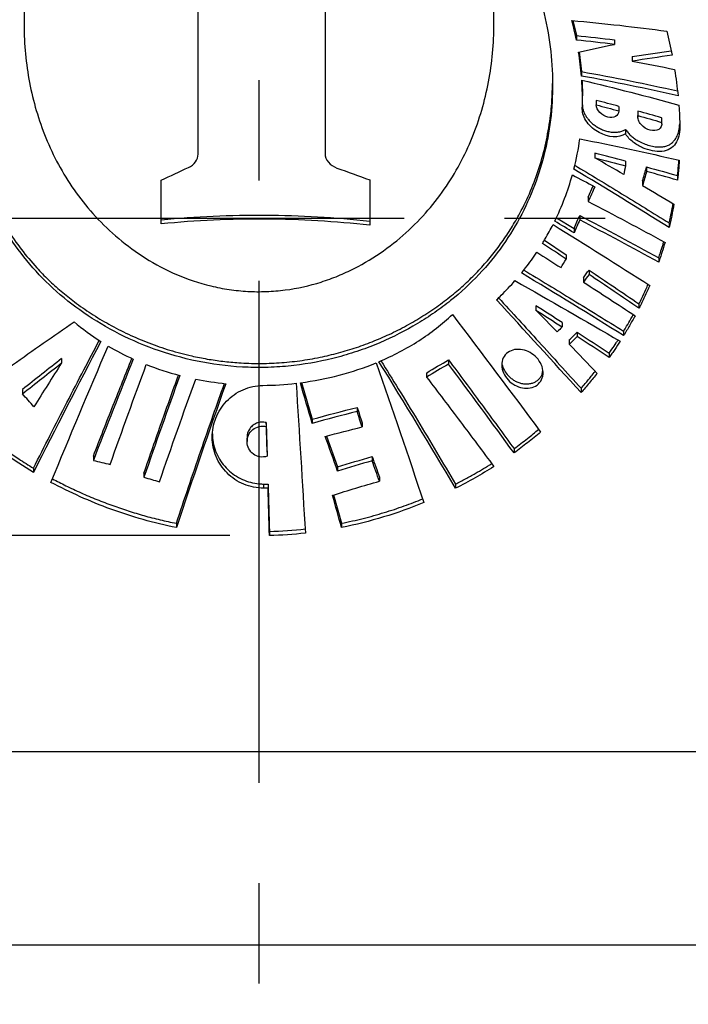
# Model space of a CAD drawing. Header units: millimetres. Extents: x 8 to 586, y 8 to 412.
# Tile 14 of 58: x 80 to 97, y 290 to 315. Entities that reach past the tile are written whole.
import ezdxf

# ---------------------------------------------------------------- set-up
doc = ezdxf.new("R2010")
doc.units = ezdxf.units.MM
doc.linetypes.add('CENTERX2', pattern=[20.32, 12.7, -2.54, 2.54, -2.54])
for name, color, linetype in [('CENTERLINE', 4, 'CENTERX2'), ('DETAIL', 3, 'Continuous'), ('DIMENSIONS', 2, 'Continuous')]:
    doc.layers.add(name, color=color, linetype=linetype)
doc.layers.add('OUTLINE', color=7, linetype='Continuous', lineweight=25)
doc.styles.add('SLDTEXTSTYLE0', font='TXT', dxfattribs={"width": 0.75})
doc.dimstyles.new('SLDDIMSTYLE6', dxfattribs={"dimtxt": 3.5, "dimasz": 2, "dimexe": 0, "dimexo": 0.0625, "dimgap": 0.875, "dimtad": 1, "dimrnd": 1e-09, "dimzin": 12, "dimdsep": 46, "dimtxsty": 'SLDTEXTSTYLE0', "dimsah": 1, "dimcen": 0.09, "dimadec": 0, "dimazin": 3, "dimtfac": 1, "dimtofl": 0, "dimtmove": 0, "dimatfit": 3, "dimfxl": 0, "dimfrac": 2, "dimtolj": 1, "dimtzin": 12, "dimarcsym": 0})

# ---------------------------------------------------------------- blocks, each defined once
blk = doc.blocks.new('_D_49')
at = {"layer": 'DIMENSIONS'}
for p, q in [((85.013, 302.252), (24.843, 302.252)), ((26.843, 302.252), (26.843, 163.572)), ((50.731, 163.572), (24.843, 163.572))]:
    blk.add_line(p, q, dxfattribs=at)
for points in [[(26.843, 302.252), (26.343, 300.252), (27.343, 300.252)], [(26.843, 163.572), (27.343, 165.572), (26.343, 165.572)]]:
    blk.add_solid(points, dxfattribs=at)
at = {"layer": 'DIMENSIONS', "insert": (22.331, 225.801), "char_height": 3.5, "attachment_point": 1, "rotation": 90, "style": 'SLDTEXTSTYLE0'}
blk.add_mtext('138,68', dxfattribs=at)

msp = doc.modelspace()

# ---------------------------------------------------------------- linework, layer by layer
at = {"layer": 'CENTERLINE'}
for p, q in [((85.74983, 389.97839), (85.74983, 154.93955)), ((36.0848, 310.28953), (136.15575, 310.28953))]:
    msp.add_line(p, q, dxfattribs=at)
at = {"layer": 'DETAIL'}
for p, q in [((85.86856, 303.55799), (85.86856, 303.45204)), ((121.42483, 291.88973), (50.07483, 291.88973))]:
    msp.add_line(p, q, dxfattribs=at)
msp.add_open_spline([(65.28749, 296.78953), (68.26274, 296.78953), (71.55815, 296.78953), (78.48615, 296.78953), (82.11773, 296.78953), (89.38193, 296.78953), (93.01351, 296.78953), (99.94151, 296.78953), (103.23693, 296.78953), (106.21217, 296.78953)], degree=3, knots=[0, 0, 0, 0, 0.25, 0.25, 0.5, 0.5, 0.75, 0.75, 1, 1, 1, 1], dxfattribs=at)
at = {"layer": 'OUTLINE'}
for p, q in [((79.80771, 315.31077), (79.80771, 315.19964)), ((91.69196, 315.19955), (91.69196, 315.31096)), ((93.69067, 315.28834), (93.77912, 314.90886)), ((93.77912, 314.90886), (93.77912, 314.79466)), ((94.74415, 314.80078), (94.74415, 314.68493)), ((95.1935, 314.37546), (96.17519, 314.52646)), ((93.84721, 314.49579), (93.90758, 313.99862)), ((95.1935, 314.37546), (95.1935, 314.25899)), ((93.90758, 313.99862), (93.90758, 313.8846)), ((93.93263, 313.27345), (93.93263, 313.38694)), ((94.2828, 313.26813), (94.2828, 313.15389)), ((94.85321, 313.11688), (94.85321, 313.00177)), ((95.33329, 312.95912), (95.33329, 312.84345)), ((95.3372, 312.99792), (95.33657, 312.95909)), ((95.3372, 312.99792), (95.3372, 312.88205)), ((95.93402, 312.82969), (95.93402, 312.71286)), ((95.93793, 312.67392), (95.93793, 312.79033)), ((95.02218, 312.53411), (95.02218, 312.41911)), ((94.24431, 311.92869), (94.24431, 311.81534)), ((95.02218, 311.72678), (95.02218, 311.61236)), ((95.55483, 311.58358), (95.55483, 311.46842)), ((96.33666, 311.36612), (96.33666, 311.24981)), ((94.08044, 310.82134), (94.20419, 311.10482)), ((95.45459, 311.22841), (95.45459, 311.1137)), ((94.08044, 310.82134), (94.08044, 310.70895)), ((93.27255, 310.29936), (93.71906, 310.02617)), ((93.86411, 310.35626), (93.86411, 310.24446)), ((93.71906, 310.02617), (93.71906, 309.91477)), ((96.1223, 310.16526), (96.1223, 310.05042)), ((92.96861, 309.72684), (93.52331, 309.35851)), ((93.52331, 309.35851), (93.52331, 309.24775)), ((95.86085, 309.28583), (95.86085, 309.17217)), ((93.96171, 308.77757), (93.96171, 308.66668)), ((94.09834, 308.97364), (94.09834, 308.86247)), ((92.75717, 308.06976), (92.75717, 307.96044)), ((95.36194, 308.11856), (95.36194, 308.00651)), ((93.42006, 307.64455), (93.42006, 307.53483)), ((93.79788, 307.40074), (93.79788, 307.2908)), ((94.97433, 307.42657), (94.97433, 307.31546)), ((93.59754, 307.2041), (93.59754, 307.09444)), ((94.60901, 306.87403), (94.60901, 306.76363)), ((80.75672, 306.73179), (80.75672, 306.62418)), ((90.54497, 306.70169), (90.54497, 306.59435)), ((89.98972, 306.36773), (89.98972, 306.26136)), ((86.8257, 306.12602), (87.09654, 305.19672)), ((79.76676, 305.94889), (79.76676, 305.84085)), ((93.8965, 305.98072), (93.8965, 305.87137)), ((88.23393, 305.49643), (88.23393, 305.3916)), ((85.93547, 305.11427), (85.93547, 305.00992)), ((87.09654, 305.19672), (87.09654, 305.09223)), ((88.35971, 305.10877), (88.35971, 305.00358)), ((85.44743, 304.7368), (85.44743, 304.63215)), ((87.46217, 304.77116), (87.73901, 303.99284)), ((85.957, 304.36462), (85.957, 304.25954)), ((92.2019, 304.45361), (92.2019, 304.34545)), ((81.56055, 304.26474), (81.56055, 304.15781)), ((88.61416, 304.25178), (88.61416, 304.14581)), ((80.04481, 303.96048), (80.04481, 303.85246)), ((82.83957, 303.83477), (82.83957, 303.72844)), ((87.73901, 303.99284), (87.73901, 303.88703)), ((85.97985, 303.55745), (85.97985, 303.45151)), ((88.79557, 303.73541), (88.79557, 303.62893)), ((90.72107, 303.55835), (90.72107, 303.45044)), ((87.63948, 303.28092), (87.83826, 302.56363)), ((83.6614, 302.56363), (83.6614, 302.45634)), ((87.83826, 302.56363), (87.83826, 302.45634)), ((86.01315, 302.35965), (86.01315, 302.25225))]:
    msp.add_line(p, q, dxfattribs=at)
for points, knots in [([(84.2107, 311.90843), (84.2107, 313.15167), (84.2107, 314.33632), (84.2107, 316.5896), (84.2107, 317.65935), (84.2107, 318.66902)], [0, 0, 0, 0, 0.5, 0.5, 1, 1, 1, 1]), ([(92.10708, 317.65626), (92.44599, 317.05273), (92.69767, 316.43462), (92.96216, 315.4956), (93.03128, 315.17987), (93.13087, 314.54696), (93.16077, 314.2338), (93.1938, 313.30358), (93.14112, 312.69578), (92.8801, 311.50024), (92.67616, 310.93227), (92.25616, 310.12116), (92.09692, 309.8577), (91.73616, 309.3454), (91.53425, 309.09672), (91.09541, 308.62905), (90.85737, 308.40827), (90.46994, 308.0989), (90.33568, 307.99922), (90.05571, 307.80504), (89.90949, 307.71056), (89.45954, 307.44106), (89.14319, 307.27874), (88.64205, 307.06465), (88.47055, 306.99821), (88.11805, 306.87608), (87.93647, 306.8203), (87.38868, 306.67378), (87.01595, 306.60232), (86.44527, 306.53647), (86.2531, 306.52144), (85.86472, 306.50588), (85.66821, 306.50546), (85.08679, 306.52622), (84.70521, 306.56895), (83.95368, 306.70926), (83.58212, 306.80798), (82.87882, 307.04899), (82.54329, 307.19171), (81.90227, 307.51681), (81.60066, 307.69749), (81.04109, 308.08339), (80.78136, 308.28909), (80.29713, 308.7347), (80.07693, 308.96966), (79.67762, 309.45841), (79.4981, 309.71262), (79.17658, 310.23971), (79.03421, 310.51352), (78.66496, 311.35737), (78.499, 311.93886), (78.36086, 312.84256), (78.33353, 313.15068), (78.31759, 313.77031), (78.32879, 314.08092), (78.41893, 315.01559), (78.55345, 315.64266), (78.98861, 316.90238), (79.2831, 317.51736), (79.66383, 318.10583)], [0, 0, 0, 0, 0.0625, 0.0625, 0.09375, 0.09375, 0.125, 0.125, 0.1875, 0.1875, 0.25, 0.25, 0.28125, 0.28125, 0.3125, 0.3125, 0.34375, 0.34375, 0.359375, 0.359375, 0.375, 0.375, 0.40625, 0.40625, 0.421875, 0.421875, 0.4375, 0.4375, 0.46875, 0.46875, 0.484375, 0.484375, 0.5, 0.5, 0.53125, 0.53125, 0.5625, 0.5625, 0.59375, 0.59375, 0.625, 0.625, 0.65625, 0.65625, 0.6875, 0.6875, 0.71875, 0.71875, 0.75, 0.75, 0.8125, 0.8125, 0.84375, 0.84375, 0.875, 0.875, 0.9375, 0.9375, 1, 1, 1, 1]), ([(80.31596, 318.03256), (80.13472, 317.54587), (80.00623, 317.05541), (79.83963, 316.07295), (79.80168, 315.58073), (79.81187, 314.8416), (79.82669, 314.59455), (79.87873, 314.10787), (79.91592, 313.86732), (80.0612, 313.15397), (80.20251, 312.6893), (80.58573, 311.78337), (80.8302, 311.33932), (81.27644, 310.72155), (81.43882, 310.52244), (81.79577, 310.13521), (81.99179, 309.94644), (82.41382, 309.59183), (82.6396, 309.42578), (83.12571, 309.12085), (83.389, 308.98076), (83.94159, 308.74319), (84.2302, 308.6454), (84.68431, 308.5357), (84.84015, 308.50526), (85.15152, 308.45918), (85.46394, 308.42739), (85.77846, 308.42426), (86.09405, 308.43574), (86.25346, 308.44894), (86.72454, 308.50993), (87.02776, 308.57828), (87.46801, 308.71737), (87.61301, 308.77019), (87.89292, 308.88529), (88.02829, 308.94764), (88.42196, 309.14747), (88.66793, 309.29765), (89.13134, 309.62643), (89.3459, 309.80323), (89.73951, 310.17065), (89.91991, 310.36229), (90.25243, 310.7591), (90.40517, 310.96523), (90.6822, 311.38988), (90.80604, 311.60684), (91.1388, 312.26988), (91.30943, 312.72794), (91.49756, 313.43685), (91.54895, 313.67776), (91.62821, 314.16131), (91.65621, 314.40408), (91.70664, 315.13536), (91.69585, 315.62687), (91.58285, 316.61767), (91.48013, 317.11702), (91.32805, 317.60859)], [0, 0, 0, 0, 0.0625, 0.0625, 0.125, 0.125, 0.15625, 0.15625, 0.1875, 0.1875, 0.25, 0.25, 0.3125, 0.3125, 0.34375, 0.34375, 0.375, 0.375, 0.40625, 0.40625, 0.4375, 0.4375, 0.46875, 0.46875, 0.484375, 0.484375, 0.5, 0.515625, 0.515625, 0.53125, 0.53125, 0.5625, 0.5625, 0.578125, 0.578125, 0.59375, 0.59375, 0.625, 0.625, 0.65625, 0.65625, 0.6875, 0.6875, 0.71875, 0.71875, 0.75, 0.75, 0.8125, 0.8125, 0.84375, 0.84375, 0.875, 0.875, 0.9375, 0.9375, 1, 1, 1, 1]), ([(78.32397, 313.76669), (78.32369, 313.75654), (78.31892, 313.58959), (78.33671, 313.26963), (78.38051, 312.79723), (78.46015, 312.32077), (78.57387, 311.84136), (78.72261, 311.36658), (78.90751, 310.89795), (79.12996, 310.43735), (79.40156, 309.9683), (79.72943, 309.49589), (80.07981, 309.07582), (80.42133, 308.72529), (80.74001, 308.43677), (81.09828, 308.15084), (81.50058, 307.86971), (81.9548, 307.5951), (82.44264, 307.34457), (82.95846, 307.12427), (83.49464, 306.9399), (83.99009, 306.80851), (84.43981, 306.71922), (84.83753, 306.66131), (85.27448, 306.62066), (85.74957, 306.60503), (86.26523, 306.62197), (86.78228, 306.67416), (87.28476, 306.75924), (87.76433, 306.87291), (88.22314, 307.01166), (88.66978, 307.17726), (89.11065, 307.37177), (89.53891, 307.59317), (89.95473, 307.84203), (90.34787, 308.11119), (90.71214, 308.3956), (91.04647, 308.6941), (91.35206, 309.00465), (91.63641, 309.33277), (91.89858, 309.67745), (92.13801, 310.03767), (92.38694, 310.46884), (92.62944, 310.97627), (92.84866, 311.56846), (93.01442, 312.1813), (93.11523, 312.76257), (93.16654, 313.26852), (93.17142, 313.56491), (93.17359, 313.69631)], [0, 0, 0, 0, 0.00142619, 0.02347408, 0.04550776, 0.06913642, 0.09278265, 0.11641049, 0.14074438, 0.16509884, 0.18942986, 0.21747907, 0.24552568, 0.26471197, 0.28391289, 0.30309599, 0.32513095, 0.34716365, 0.36978659, 0.39240679, 0.4144787, 0.43654837, 0.45182438, 0.46711749, 0.48239241, 0.50165311, 0.5209138, 0.54078655, 0.56066012, 0.57916778, 0.59767649, 0.61664304, 0.63561095, 0.65573289, 0.6758565, 0.69640321, 0.71695216, 0.73661853, 0.75630256, 0.77597184, 0.79620283, 0.81644909, 0.83668217, 0.8667101, 0.89673959, 0.92740557, 0.95807212, 0.98141287, 1, 1, 1, 1]), ([(93.90758, 313.99862), (94.31979, 313.92183), (95.13928, 313.76918), (95.93747, 313.59546), (96.33417, 313.50911)], [0, 0, 0, 0, 0.50300639, 1, 1, 1, 1]), ([(93.92945, 313.05686), (93.93298, 313.17648), (93.93357, 313.29667), (93.93123, 313.4173), (93.93005, 313.47771), (93.92814, 313.53824), (93.92549, 313.59887), (93.92284, 313.65953), (93.91944, 313.7203), (93.91531, 313.78116)], [0, 0, 0, 0, 0.000449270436, 0.000449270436, 0.000449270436, 0.000674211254, 0.000674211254, 0.000674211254, 0.000899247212, 0.000899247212, 0.000899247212, 0.000899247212]), ([(93.92035, 313.77991), (93.92492, 313.69704), (93.93218, 313.56555), (93.93225, 313.43516), (93.93228, 313.38694)], [0, 0, 0, 0, 0.63023037, 1, 1, 1, 1]), ([(95.02218, 312.41911), (94.85386, 312.31167), (94.59035, 312.32678), (94.23681, 312.51625), (94.12763, 312.60712), (93.97088, 312.82249), (93.92619, 312.94633), (93.92945, 313.05686)], [0, 0, 0, 0, 0.5, 0.5, 0.75, 0.75, 1, 1, 1, 1]), ([(93.93022, 313.15828), (93.93083, 313.13671), (93.93217, 313.08952), (93.95111, 313.01323), (93.98358, 312.93302), (94.02877, 312.85449), (94.08525, 312.77995), (94.15273, 312.70908), (94.23003, 312.64431), (94.31844, 312.58507), (94.41464, 312.53532), (94.52006, 312.4954), (94.62915, 312.46949), (94.74135, 312.45896), (94.84947, 312.46698), (94.94569, 312.49147), (94.99828, 312.52079), (95.02218, 312.53411)], [0, 0, 0, 0, 0.04896783, 0.10709296, 0.16519205, 0.2233053, 0.28210888, 0.3409354, 0.40442959, 0.46794996, 0.53853658, 0.60914614, 0.68723273, 0.76532695, 0.84817359, 0.9309942, 1, 1, 1, 1]), ([(94.85321, 313.00177), (94.85321, 312.93718), (94.81849, 312.88677), (94.71456, 312.83337), (94.64534, 312.82906), (94.50479, 312.86361), (94.43146, 312.90341), (94.31965, 313.01549), (94.2828, 313.08904), (94.2828, 313.15389)], [0, 0, 0, 0, 0.25, 0.25, 0.5, 0.5, 0.75, 0.75, 1, 1, 1, 1]), ([(96.37052, 313.14825), (96.37411, 313.10047), (96.37737, 313.05275), (96.38029, 313.00508), (96.38469, 312.93356), (96.38834, 312.86217), (96.39124, 312.79091), (96.39416, 312.71964), (96.39633, 312.6485), (96.39776, 312.5775)], [0, 0, 0, 0, 0.000177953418, 0.000177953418, 0.000177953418, 0.000444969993, 0.000444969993, 0.000444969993, 0.000712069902, 0.000712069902, 0.000712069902, 0.000712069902]), ([(95.93402, 312.71286), (95.94916, 312.63383), (95.91779, 312.56814), (95.80405, 312.49856), (95.72471, 312.49299), (95.56248, 312.5353), (95.47695, 312.58509), (95.38536, 312.68866), (95.36089, 312.72834), (95.33312, 312.80768), (95.32977, 312.84738), (95.3372, 312.88205)], [0, 0, 0, 0, 0.25, 0.25, 0.5, 0.5, 0.75, 0.75, 0.875, 0.875, 1, 1, 1, 1]), ([(95.93575, 312.79057), (95.93653, 312.79413), (95.93913, 312.80605), (95.93612, 312.81994), (95.93402, 312.82969)], [0, 0, 0, 0, 0.29808406, 1, 1, 1, 1]), ([(95.02218, 312.53411), (95.0427, 312.50483), (95.08377, 312.44622), (95.162, 312.36883), (95.24732, 312.30128), (95.3536, 312.23365), (95.48105, 312.17167), (95.62793, 312.12198), (95.77418, 312.09269), (95.90578, 312.08636), (96.01889, 312.10057), (96.11237, 312.13178), (96.19131, 312.18249), (96.26625, 312.25799), (96.32863, 312.36283), (96.37903, 312.50556), (96.38948, 312.61596), (96.39524, 312.67687)], [0, 0, 0, 0, 0.04853306, 0.0971409, 0.14514134, 0.19319053, 0.26653105, 0.33994344, 0.41473816, 0.48947531, 0.54786395, 0.60618053, 0.66453308, 0.72295307, 0.80860029, 0.89440274, 1, 1, 1, 1]), ([(96.39776, 312.5775), (96.39488, 312.50285), (96.38454, 312.43188), (96.34842, 312.29748), (96.32221, 312.23365), (96.25059, 312.12218), (96.20402, 312.07332), (96.08924, 312.00324), (96.01909, 311.98256), (95.79271, 311.96277), (95.61988, 311.99824), (95.37254, 312.1072), (95.2916, 312.15319), (95.14018, 312.2701), (95.07198, 312.34013), (95.02218, 312.41911)], [0, 0, 0, 0, 0.125, 0.125, 0.25, 0.25, 0.375, 0.375, 0.5, 0.5, 0.75, 0.75, 0.875, 0.875, 1, 1, 1, 1]), ([(83.96975, 311.57159), (84.04106, 311.60404), (84.10205, 311.65321), (84.18711, 311.77141), (84.2107, 311.8403), (84.2107, 311.90843)], [0, 0, 0, 0, 0.5, 0.5, 1, 1, 1, 1]), ([(87.42262, 311.92512), (87.42262, 311.84739), (87.45183, 311.76961), (87.55812, 311.63775), (87.63328, 311.58621), (87.7181, 311.55693)], [0, 0, 0, 0, 0.5, 0.5, 1, 1, 1, 1]), ([(93.73889, 311.62691), (94.13488, 311.38779), (94.93445, 310.90497), (95.72386, 310.41338), (96.1223, 310.16526)], [0, 0, 0, 0, 0.49525909, 1, 1, 1, 1]), ([(96.33666, 311.36612), (96.34546, 311.44942), (96.35865, 311.57439), (96.36946, 311.70358), (96.37257, 311.74924), (96.37281, 311.75288)], [0, 0, 0, 0, 0.64782317, 0.97185854, 1, 1, 1, 1]), ([(96.38069, 311.7511), (96.37547, 311.66711), (96.3692, 311.58333), (96.36186, 311.4998), (96.35819, 311.45802), (96.35426, 311.41629), (96.35006, 311.37463), (96.34586, 311.33296), (96.34139, 311.29135), (96.33666, 311.24981)], [0, 0, 0, 0, 0.000321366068, 0.000321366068, 0.000321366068, 0.000482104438, 0.000482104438, 0.000482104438, 0.000642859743, 0.000642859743, 0.000642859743, 0.000642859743]), ([(96.1223, 310.16526), (96.13411, 310.21451), (96.16363, 310.33767), (96.19937, 310.50134), (96.22091, 310.61632), (96.22844, 310.6565)], [0, 0, 0, 0, 0.3024455, 0.75626453, 1, 1, 1, 1]), ([(96.24827, 310.64478), (96.23043, 310.54499), (96.21102, 310.44557), (96.19003, 310.34653), (96.17953, 310.29699), (96.16864, 310.24754), (96.15735, 310.19819), (96.14606, 310.14884), (96.13438, 310.09958), (96.1223, 310.05042)], [0, 0, 0, 0, 0.000391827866, 0.000391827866, 0.000391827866, 0.000587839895, 0.000587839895, 0.000587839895, 0.000783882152, 0.000783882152, 0.000783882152, 0.000783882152]), ([(83.28021, 310.24602), (84.15577, 310.33101), (85.03325, 310.37022), (86.35229, 310.36188), (86.79244, 310.34786), (87.6737, 310.29686), (88.11481, 310.25979), (88.55034, 310.21169)], [0, 0, 0, 0, 0.5, 0.5, 0.75, 0.75, 1, 1, 1, 1]), ([(88.55034, 310.10812), (87.67993, 310.20574), (86.80492, 310.25726), (85.48562, 310.2664), (85.04471, 310.25804), (84.16058, 310.21794), (83.71784, 310.18612), (83.28021, 310.14298)], [0, 0, 0, 0, 0.5, 0.5, 0.75, 0.75, 1, 1, 1, 1]), ([(92.92124, 309.64797), (92.94518, 309.68695), (92.9687, 309.72611), (92.9918, 309.76544), (93.02646, 309.82449), (93.06018, 309.88394), (93.09293, 309.94378), (93.12571, 310.00365), (93.15754, 310.06393), (93.1884, 310.12457)], [0, 0, 0, 0, 0.000172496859, 0.000172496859, 0.000172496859, 0.000431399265, 0.000431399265, 0.000431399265, 0.000690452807, 0.000690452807, 0.000690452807, 0.000690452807]), ([(95.86085, 309.28583), (95.87523, 309.32744), (95.91118, 309.43148), (95.95513, 309.56615), (95.98296, 309.65965), (95.99199, 309.68999)], [0, 0, 0, 0, 0.31044143, 0.77622253, 1, 1, 1, 1]), ([(96.02159, 309.67407), (95.99718, 309.58983), (95.97158, 309.50588), (95.9448, 309.42225), (95.9314, 309.38042), (95.91771, 309.33866), (95.90372, 309.29698), (95.88972, 309.2553), (95.87543, 309.21369), (95.86085, 309.17217)], [0, 0, 0, 0, 0.000339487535, 0.000339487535, 0.000339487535, 0.000509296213, 0.000509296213, 0.000509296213, 0.000679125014, 0.000679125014, 0.000679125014, 0.000679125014]), ([(92.39018, 308.8998), (92.42488, 308.94244), (92.45901, 308.98539), (92.49255, 309.02864), (92.54291, 309.09357), (92.59196, 309.15918), (92.6397, 309.22543), (92.68748, 309.29173), (92.73395, 309.35868), (92.7791, 309.42624)], [0, 0, 0, 0, 0.000202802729, 0.000202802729, 0.000202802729, 0.000507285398, 0.000507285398, 0.000507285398, 0.000812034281, 0.000812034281, 0.000812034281, 0.000812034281]), ([(92.44881, 308.97359), (92.86194, 308.72367), (93.7079, 308.21192), (94.54569, 307.69238), (94.97433, 307.42657)], [0, 0, 0, 0, 0.48836507, 1, 1, 1, 1]), ([(91.75762, 308.21889), (91.79893, 308.25795), (91.83968, 308.29739), (91.87984, 308.3372), (91.94015, 308.39697), (91.99917, 308.45757), (92.05687, 308.51895), (92.11463, 308.58039), (92.17109, 308.64262), (92.22622, 308.7056)], [0, 0, 0, 0, 0.000203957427, 0.000203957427, 0.000203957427, 0.000510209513, 0.000510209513, 0.000510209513, 0.000816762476, 0.000816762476, 0.000816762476, 0.000816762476]), ([(95.36194, 308.11856), (95.386, 308.16657), (95.44616, 308.28663), (95.52412, 308.45097), (95.57529, 308.56807), (95.59445, 308.61193)], [0, 0, 0, 0, 0.29419974, 0.73567539, 1, 1, 1, 1]), ([(95.63339, 308.58724), (95.59162, 308.48949), (95.54812, 308.39223), (95.5029, 308.29547), (95.48028, 308.24706), (95.45722, 308.19877), (95.43373, 308.15062), (95.41023, 308.10245), (95.3863, 308.05442), (95.36194, 308.00651)], [0, 0, 0, 0, 0.000407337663, 0.000407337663, 0.000407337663, 0.000611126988, 0.000611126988, 0.000611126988, 0.000814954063, 0.000814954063, 0.000814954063, 0.000814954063]), ([(91.81033, 308.26992), (92.15043, 307.89951), (92.84828, 307.13945), (93.54125, 306.37343), (93.8965, 305.98072)], [0, 0, 0, 0, 0.48734343, 1, 1, 1, 1]), ([(88.78535, 306.65476), (89.14746, 306.80809), (89.4823, 306.98508), (90.1011, 307.38369), (90.38495, 307.60444), (90.6425, 307.85145)], [0, 0, 0, 0, 0.5, 0.5, 1, 1, 1, 1]), ([(94.97433, 307.42657), (94.99955, 307.46807), (95.06262, 307.57184), (95.14417, 307.71194), (95.19836, 307.8112), (95.21796, 307.84712)], [0, 0, 0, 0, 0.2983932, 0.74613556, 1, 1, 1, 1]), ([(95.26322, 307.8176), (95.21786, 307.73304), (95.17111, 307.64892), (95.12298, 307.56525), (95.0989, 307.52339), (95.07447, 307.48165), (95.0497, 307.44002), (95.02492, 307.39838), (94.9998, 307.35686), (94.97433, 307.31546)], [0, 0, 0, 0, 0.0003624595, 0.0003624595, 0.0003624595, 0.000543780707, 0.000543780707, 0.000543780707, 0.00072513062, 0.00072513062, 0.00072513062, 0.00072513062]), ([(77.96777, 305.48373), (78.48273, 305.84976), (78.99893, 306.2145), (79.77563, 306.75916), (80.03494, 306.9403), (80.55444, 307.30166), (80.81428, 307.48226), (81.07548, 307.66145)], [0, 0, 0, 0, 0.5, 0.5, 0.75, 0.75, 1, 1, 1, 1]), ([(80.04481, 303.96048), (80.18555, 304.23834), (80.46704, 304.79406), (80.89194, 305.62396), (81.30571, 306.42409), (81.57951, 306.94396), (81.70958, 307.19093)], [0, 0, 0, 0, 0.25592364, 0.51184215, 0.7680904, 1, 1, 1, 1]), ([(94.60901, 306.87403), (94.63276, 306.90778), (94.69213, 306.99217), (94.76662, 307.10156), (94.81594, 307.17771), (94.83191, 307.20237)], [0, 0, 0, 0, 0.3106491, 0.77674236, 1, 1, 1, 1]), ([(94.88429, 307.17187), (94.84037, 307.10314), (94.79548, 307.03476), (94.74961, 306.96673), (94.72667, 306.9327), (94.70348, 306.89876), (94.68005, 306.86491), (94.65661, 306.83106), (94.63293, 306.7973), (94.60901, 306.76363)], [0, 0, 0, 0, 0.000303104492, 0.000303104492, 0.000303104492, 0.000454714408, 0.000454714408, 0.000454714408, 0.000606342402, 0.000606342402, 0.000606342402, 0.000606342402]), ([(92.41457, 306.9566), (92.54832, 306.93047), (92.67707, 306.85855), (92.82366, 306.70275), (92.86363, 306.64398), (92.92028, 306.51776), (92.9363, 306.4511), (92.94109, 306.25663), (92.88292, 306.13607), (92.68407, 305.99199), (92.54758, 305.96827), (92.28105, 306.01822), (92.14968, 306.09139), (91.95676, 306.29794), (91.8943, 306.43473), (91.88969, 306.63011), (91.90264, 306.69396), (91.95611, 306.80554), (91.99641, 306.85321), (92.14604, 306.96066), (92.28082, 306.98273), (92.41457, 306.9566)], [0, 0, 0, 0, 0.125, 0.125, 0.1875, 0.1875, 0.25, 0.25, 0.375, 0.375, 0.5, 0.5, 0.625, 0.625, 0.75, 0.75, 0.8125, 0.8125, 0.875, 0.875, 1, 1, 1, 1]), ([(81.56055, 304.26474), (81.72734, 304.69494), (82.04963, 305.52619), (82.37693, 306.34419), (82.53485, 306.73886)], [0, 0, 0, 0, 0.517523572, 1, 1, 1, 1]), ([(88.83545, 306.67843), (88.98191, 306.44252), (89.29156, 305.94377), (89.76014, 305.17258), (90.24256, 304.36869), (90.56156, 303.82846), (90.72107, 303.55835)], [0, 0, 0, 0, 0.229995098, 0.486263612, 0.743128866, 1, 1, 1, 1]), ([(90.54497, 306.70169), (90.82282, 306.32928), (91.09933, 305.95507), (91.65154, 305.20558), (91.92701, 304.82997), (92.2019, 304.45361)], [0, 0, 0, 0, 0.5, 0.5, 1, 1, 1, 1]), ([(91.89487, 306.63234), (91.89478, 306.63056), (91.89227, 306.57844), (91.93562, 306.46863), (92.00944, 306.34654), (92.09465, 306.25942), (92.16987, 306.20064), (92.25442, 306.15201), (92.34536, 306.11615), (92.44047, 306.0947), (92.53454, 306.08936), (92.62582, 306.10034), (92.70807, 306.12664), (92.78105, 306.16752), (92.84025, 306.2191), (92.88589, 306.28117), (92.92343, 306.35556), (92.92812, 306.41596), (92.93074, 306.44963)], [0, 0, 0, 0, 0.00363493, 0.10685887, 0.21581545, 0.27353243, 0.33275111, 0.39369442, 0.45633064, 0.51849766, 0.58254705, 0.64321875, 0.70586257, 0.76302687, 0.82208656, 0.87549434, 0.93060064, 1, 1, 1, 1]), ([(82.83957, 303.83477), (82.98963, 304.26777), (83.27898, 305.10262), (83.57334, 305.92284), (83.71503, 306.31765)], [0, 0, 0, 0, 0.51864829, 1, 1, 1, 1]), ([(93.8965, 305.98072), (93.93194, 306.02082), (94.02055, 306.12108), (94.14155, 306.2638), (94.22452, 306.36752), (94.25802, 306.4094)], [0, 0, 0, 0, 0.284335, 0.711034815, 1, 1, 1, 1]), ([(94.30628, 306.35935), (94.24113, 306.2767), (94.17441, 306.19468), (94.10615, 306.11338), (94.07199, 306.07269), (94.03744, 306.03218), (94.00251, 305.99185), (93.96756, 305.95151), (93.93223, 305.91135), (93.8965, 305.87137)], [0, 0, 0, 0, 0.000381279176, 0.000381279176, 0.000381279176, 0.000572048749, 0.000572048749, 0.000572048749, 0.000762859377, 0.000762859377, 0.000762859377, 0.000762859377]), ([(83.6614, 302.56363), (83.76371, 302.87036), (83.96834, 303.48382), (84.27949, 304.39692), (84.58188, 305.27134), (84.78199, 305.83643), (84.87621, 306.1025)], [0, 0, 0, 0, 0.256621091, 0.513238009, 0.770805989, 1, 1, 1, 1]), ([(85.86856, 303.45204), (85.78143, 303.45233), (85.69584, 303.46118), (85.52761, 303.49522), (85.44406, 303.52086), (85.20651, 303.62028), (85.06213, 303.7179), (84.82437, 303.95692), (84.72921, 304.10031), (84.60192, 304.40772), (84.56843, 304.57454), (84.56653, 304.90667), (84.59778, 305.07345), (84.72134, 305.38527), (84.81274, 305.52913), (85.04812, 305.77606), (85.18862, 305.8757), (85.50481, 306.01526), (85.6745, 306.05256), (85.84879, 306.05458)], [0, 0, 0, 0, 0.0625, 0.0625, 0.125, 0.125, 0.25, 0.25, 0.375, 0.375, 0.5, 0.5, 0.625, 0.625, 0.75, 0.75, 0.875, 0.875, 1, 1, 1, 1]), ([(89.98972, 306.26136), (90.27653, 305.88794), (90.56121, 305.51195), (91.12833, 304.75726), (91.41117, 304.37905), (91.69342, 304.00013)], [0, 0, 0, 0, 0.5, 0.5, 1, 1, 1, 1]), ([(85.957, 304.25954), (85.83968, 304.22207), (85.70685, 304.24433), (85.51033, 304.38707), (85.45076, 304.50371), (85.44439, 304.73931), (85.49789, 304.85925), (85.68464, 305.01163), (85.81615, 305.04149), (85.93547, 305.00992)], [0, 0, 0, 0, 0.25, 0.25, 0.5, 0.5, 0.75, 0.75, 1, 1, 1, 1]), ([(85.93547, 305.11427), (85.89355, 305.12119), (85.80972, 305.13503), (85.68407, 305.10306), (85.57477, 305.03537), (85.49403, 304.93451), (85.44976, 304.82947), (85.45227, 304.76129), (85.45317, 304.73672)], [0, 0, 0, 0, 0.17545812, 0.35091693, 0.52692745, 0.70748306, 0.8945914, 1, 1, 1, 1]), ([(84.5727, 304.82471), (84.57234, 304.7905), (84.57119, 304.68185), (84.61126, 304.49928), (84.68994, 304.28783), (84.80792, 304.09171), (84.95551, 303.92168), (85.13175, 303.77868), (85.32554, 303.67007), (85.53574, 303.59581), (85.71819, 303.56241), (85.83053, 303.55911), (85.86856, 303.55799)], [0, 0, 0, 0, 0.05193597, 0.1649881, 0.2813843, 0.39318905, 0.50840131, 0.61734277, 0.72963632, 0.83533441, 0.94424153, 1, 1, 1, 1]), ([(92.2019, 304.45361), (92.26006, 304.4962), (92.37639, 304.58137), (92.58604, 304.74248), (92.73249, 304.86447), (92.82451, 304.94111)], [0, 0, 0, 0, 0.27096732, 0.54193427, 1, 1, 1, 1]), ([(92.87469, 304.87375), (92.7675, 304.78239), (92.65784, 304.6926), (92.54581, 304.60458), (92.48971, 304.5605), (92.43299, 304.51686), (92.37569, 304.47367), (92.31836, 304.43047), (92.26042, 304.38772), (92.2019, 304.34545)], [0, 0, 0, 0, 0.000481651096, 0.000481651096, 0.000481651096, 0.000722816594, 0.000722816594, 0.000722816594, 0.000964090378, 0.000964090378, 0.000964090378, 0.000964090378]), ([(79.36697, 304.40526), (79.4689, 304.33381), (79.62968, 304.22112), (79.85769, 304.07456), (79.98242, 303.99852), (80.04481, 303.96048)], [0, 0, 0, 0, 0.46404746, 0.73195858, 1, 1, 1, 1]), ([(90.72107, 303.55835), (90.80546, 303.60127), (90.97423, 303.6871), (91.28294, 303.85589), (91.49982, 303.98964), (91.63767, 304.07466)], [0, 0, 0, 0, 0.26705564, 0.5341078, 1, 1, 1, 1]), ([(83.6614, 302.45634), (83.09158, 302.56992), (82.53702, 302.72788), (81.47237, 303.11647), (80.96717, 303.34362), (80.48773, 303.6008)], [0, 0, 0, 0, 0.5, 0.5, 1, 1, 1, 1]), ([(80.52454, 303.68996), (80.63664, 303.63151), (80.87329, 303.50811), (81.24814, 303.33368), (81.64547, 303.16456), (82.0443, 303.01241), (82.44307, 302.8767), (82.8415, 302.7574), (83.24732, 302.65099), (83.52337, 302.59275), (83.6614, 302.56363)], [0, 0, 0, 0, 0.11749694, 0.24805419, 0.37834166, 0.50892745, 0.63115952, 0.75339056, 0.87669575, 1, 1, 1, 1]), ([(87.83826, 302.56363), (88.02105, 302.60286), (88.38664, 302.68132), (88.91573, 302.83144), (89.41826, 302.99642), (89.73467, 303.12142), (89.88789, 303.18195)], [0, 0, 0, 0, 0.25815028, 0.51629708, 0.76577857, 1, 1, 1, 1])]:
    msp.add_open_spline(points, degree=3, knots=knots, dxfattribs=at)
for points in [[(87.42262, 317.12207), (87.42262, 315.51686), (87.42262, 313.78522), (87.42262, 311.92512)], [(93.66342, 315.2911), (94.47985, 315.21757), (95.28065, 315.12708), (96.06592, 315.01976)], [(93.77912, 314.79466), (93.74595, 314.9601), (93.7074, 315.12559), (93.66342, 315.2911)], [(96.06592, 315.01976), (96.11663, 314.81664), (96.16149, 314.61398), (96.20059, 314.41179)], [(93.77912, 314.90886), (94.1031, 314.8754), (94.42477, 314.83937), (94.74415, 314.80078)], [(94.74415, 314.68493), (94.4248, 314.72409), (94.10313, 314.76067), (93.77912, 314.79466)], [(93.83369, 314.49294), (94.13929, 314.56045), (94.44278, 314.62444), (94.74415, 314.68493)], [(93.90758, 313.8846), (93.8911, 314.08662), (93.8665, 314.28939), (93.83369, 314.49294)], [(96.20059, 314.41179), (95.86784, 314.36525), (95.53215, 314.31432), (95.1935, 314.25899)], [(95.1935, 314.25899), (95.55347, 314.19282), (95.91035, 314.12368), (96.26422, 314.05162)], [(96.26422, 314.05162), (96.29978, 313.82926), (96.32829, 313.60796), (96.34983, 313.38761)], [(96.34983, 313.38761), (95.55009, 313.56738), (94.73622, 313.73326), (93.90758, 313.8846)], [(93.91531, 313.78116), (94.74784, 313.58337), (95.56593, 313.37211), (96.37052, 313.14825)], [(94.85321, 313.11688), (94.66376, 313.16795), (94.47362, 313.21838), (94.2828, 313.26813)], [(94.2828, 313.15389), (94.47362, 313.10385), (94.66377, 313.05313), (94.85321, 313.00177)], [(95.93402, 312.82969), (95.73587, 312.88647), (95.53692, 312.94256), (95.3372, 312.99792)], [(95.3372, 312.88205), (95.53693, 312.82637), (95.73587, 312.76996), (95.93402, 312.71286)], [(93.71666, 311.52799), (93.78082, 311.77984), (93.83074, 312.03573), (93.86636, 312.29514)], [(93.86636, 312.29514), (94.71798, 312.12719), (95.55584, 311.9456), (96.38069, 311.7511)], [(95.02218, 311.72678), (94.76405, 311.7952), (94.50474, 311.86252), (94.24431, 311.92869)], [(94.97778, 311.39214), (94.73402, 311.53383), (94.48954, 311.67492), (94.24431, 311.81534)], [(94.24431, 311.81534), (94.50475, 311.74881), (94.76406, 311.68114), (95.02218, 311.61236)], [(83.28021, 311.24743), (83.50903, 311.35843), (83.73887, 311.46651), (83.96975, 311.57159)], [(87.7181, 311.55693), (87.99727, 311.46056), (88.27466, 311.35983), (88.55034, 311.25488)], [(96.1223, 310.05042), (95.32689, 310.54849), (94.52578, 311.04168), (93.71666, 311.52799)], [(95.02218, 311.61236), (95.00739, 311.53915), (94.99259, 311.46574), (94.97778, 311.39214)], [(95.45459, 311.22841), (95.48804, 311.34739), (95.52145, 311.46577), (95.55483, 311.58358)], [(95.55483, 311.58358), (95.81665, 311.51221), (96.07726, 311.43971), (96.33666, 311.36612)], [(93.23253, 310.21285), (93.4172, 310.58909), (93.56544, 310.97908), (93.67725, 311.38022)], [(93.67725, 311.38022), (93.86671, 311.28183), (94.05573, 311.18303), (94.24431, 311.08386)], [(95.55483, 311.46842), (95.52145, 311.35075), (95.48804, 311.23252), (95.45459, 311.1137)], [(96.33666, 311.24981), (96.07727, 311.32378), (95.81666, 311.39667), (95.55483, 311.46842)], [(83.28021, 310.14298), (83.28021, 310.51478), (83.28021, 310.88293), (83.28021, 311.24743)], [(88.55034, 311.25488), (88.55034, 310.87656), (88.55034, 310.49431), (88.55034, 310.10812)], [(94.24431, 311.08386), (94.18976, 310.9597), (94.13513, 310.83474), (94.08044, 310.70895)], [(95.45459, 311.1137), (95.71995, 310.95804), (95.98449, 310.8017), (96.24827, 310.64478)], [(94.08044, 310.70895), (94.73218, 310.36799), (95.37892, 310.02276), (96.02159, 309.67407)], [(93.71906, 310.02617), (93.76747, 310.13686), (93.81582, 310.24688), (93.86411, 310.35626)], [(93.86411, 310.35626), (94.5343, 310.00347), (95.19957, 309.6464), (95.86085, 309.28583)], [(93.1884, 310.12457), (94.00942, 309.61757), (94.82378, 309.10455), (95.63339, 308.58724)], [(93.71906, 309.91477), (93.55713, 310.01437), (93.39496, 310.11373), (93.23253, 310.21285)], [(93.86411, 310.24446), (93.81581, 310.13519), (93.76746, 310.0253), (93.71906, 309.91477)], [(95.86085, 309.17217), (95.19958, 309.53335), (94.53431, 309.89105), (93.86411, 310.24446)], [(93.52331, 309.24775), (93.32296, 309.38148), (93.12228, 309.5149), (92.92124, 309.64797)], [(92.7791, 309.42624), (92.98312, 309.29628), (93.18678, 309.16597), (93.39011, 309.03533)], [(93.39011, 309.03533), (93.43454, 309.10648), (93.47894, 309.17728), (93.52331, 309.24775)], [(94.97433, 307.31546), (94.11821, 307.84856), (93.25743, 308.37726), (92.39018, 308.8998)], [(93.96171, 308.77757), (94.0073, 308.84326), (94.05285, 308.90862), (94.09834, 308.97364)], [(94.09834, 308.86247), (94.05284, 308.79752), (94.0073, 308.73226), (93.96171, 308.66668)], [(94.09834, 308.97364), (94.52085, 308.68982), (94.94197, 308.40471), (95.36194, 308.11856)], [(95.36194, 308.00651), (94.94198, 308.29294), (94.52087, 308.57834), (94.09834, 308.86247)], [(92.22622, 308.7056), (93.11853, 308.20038), (94.00396, 307.68857), (94.88429, 307.17187)], [(93.96171, 308.66668), (94.39696, 308.38493), (94.8307, 308.10181), (95.26322, 307.8176)], [(93.8965, 305.87137), (93.18664, 306.65755), (92.47424, 307.44072), (91.75762, 308.21889)], [(93.42006, 307.64455), (93.19943, 307.78662), (92.97848, 307.92837), (92.75717, 308.06976)], [(90.6425, 307.85145), (91.3917, 306.86572), (92.13505, 305.8722), (92.87469, 304.87375)], [(93.29352, 307.40848), (93.11494, 307.59271), (92.93617, 307.7767), (92.75717, 307.96044)], [(92.75717, 307.96044), (92.97848, 307.81891), (93.19943, 307.67703), (93.42006, 307.53483)], [(81.07548, 307.66145), (81.28398, 307.48238), (81.50892, 307.31629), (81.75047, 307.16292)], [(93.42006, 307.53483), (93.3779, 307.4929), (93.33573, 307.45078), (93.29352, 307.40848)], [(93.59754, 307.2041), (93.66441, 307.27011), (93.73119, 307.33566), (93.79788, 307.40074)], [(93.79788, 307.2908), (93.73118, 307.2258), (93.66439, 307.16035), (93.59754, 307.09444)], [(93.79788, 307.40074), (94.06872, 307.22561), (94.33908, 307.05002), (94.60901, 306.87403)], [(94.60901, 306.76363), (94.33908, 306.93977), (94.06872, 307.11551), (93.79788, 307.2908)], [(81.75047, 307.16292), (81.17417, 306.07252), (80.60757, 304.96573), (80.04481, 303.85246)], [(80.48773, 303.6008), (80.96498, 304.76208), (81.44724, 305.91339), (81.93753, 307.04867)], [(81.93753, 307.04867), (82.13943, 306.93011), (82.35017, 306.8212), (82.56983, 306.72194)], [(93.59754, 307.09444), (93.8341, 306.84975), (94.07033, 306.60471), (94.30628, 306.35935)], [(80.75672, 306.73179), (80.42608, 306.47154), (80.09613, 306.21053), (79.76676, 305.94889)], [(79.76676, 305.84085), (80.09612, 306.10262), (80.42607, 306.36377), (80.75672, 306.62418)], [(80.75672, 306.62418), (80.52362, 306.25577), (80.29117, 305.88638), (80.05931, 305.51614)], [(82.56983, 306.72194), (82.22943, 305.87567), (81.89325, 305.02044), (81.56055, 304.15781)], [(81.98641, 304.05274), (82.28754, 304.90389), (82.59196, 305.74763), (82.90022, 306.58268)], [(82.90022, 306.58268), (83.17398, 306.47531), (83.45677, 306.38365), (83.74862, 306.30786)], [(86.79688, 306.12135), (87.47215, 306.20914), (88.11047, 306.37737), (88.71214, 306.62424)], [(88.71214, 306.62424), (89.12139, 305.45992), (89.52338, 304.27954), (89.91973, 303.0867)], [(90.72107, 303.45044), (90.08504, 304.53167), (89.44159, 305.60232), (88.78535, 306.65476)], [(89.98972, 306.36773), (90.17547, 306.48245), (90.36056, 306.59381), (90.54497, 306.70169)], [(90.54497, 306.59435), (90.36021, 306.48663), (90.17512, 306.37559), (89.98972, 306.26136)], [(92.2019, 304.34545), (91.65216, 305.09828), (91.10052, 305.84875), (90.54497, 306.59435)], [(83.74862, 306.30786), (83.44153, 305.45705), (83.13871, 304.59682), (82.83957, 303.72844)], [(83.23392, 303.61617), (83.53528, 304.49139), (83.84053, 305.35807), (84.15026, 306.2149)], [(84.91114, 306.09799), (84.4857, 304.90232), (84.06968, 303.68727), (83.6614, 302.45634)], [(84.15026, 306.2149), (84.40066, 306.16388), (84.65428, 306.12488), (84.91114, 306.09799)], [(85.84879, 306.05458), (86.13075, 306.05786), (86.41109, 306.07574), (86.68981, 306.10817)], [(86.68981, 306.10817), (86.76946, 304.86005), (86.84742, 303.59528), (86.92373, 302.31433)], [(87.09654, 305.09223), (86.99719, 305.43688), (86.8973, 305.77994), (86.79688, 306.12135)], [(80.05931, 305.51614), (79.96177, 305.62531), (79.86425, 305.73354), (79.76676, 305.84085)], [(87.09654, 305.19672), (87.47618, 305.30429), (87.85532, 305.40432), (88.23393, 305.49643)], [(88.23393, 305.3916), (87.85534, 305.29969), (87.4762, 305.19977), (87.09654, 305.09223)], [(88.23393, 305.49643), (88.27592, 305.36745), (88.31785, 305.23822), (88.35971, 305.10877)], [(88.35971, 305.00358), (88.31787, 305.13312), (88.27594, 305.26246), (88.23393, 305.3916)], [(85.957, 304.36462), (85.94984, 304.61538), (85.94267, 304.86526), (85.93547, 305.11427)], [(85.93547, 305.00992), (85.94268, 304.76048), (85.94985, 304.51035), (85.957, 304.25954)], [(87.4281, 304.76205), (87.73906, 304.84774), (88.0496, 304.92832), (88.35971, 305.00358)], [(87.73901, 303.88703), (87.63588, 304.17969), (87.53225, 304.47137), (87.4281, 304.76205)], [(80.04481, 303.85246), (79.79417, 304.00303), (79.55242, 304.16247), (79.31991, 304.3295)], [(81.56055, 304.15781), (81.70222, 304.12399), (81.84421, 304.08896), (81.98641, 304.05274)], [(87.73901, 303.99284), (88.031, 304.08361), (88.32272, 304.16999), (88.61416, 304.25178)], [(88.61416, 304.14581), (88.32273, 304.06412), (88.03101, 303.97779), (87.73901, 303.88703)], [(88.61416, 304.25178), (88.67477, 304.08), (88.73524, 303.90787), (88.79557, 303.73541)], [(88.79557, 303.62893), (88.73526, 303.8015), (88.67479, 303.9738), (88.61416, 304.14581)], [(91.69342, 304.00013), (91.38325, 303.80238), (91.05891, 303.61905), (90.72107, 303.45044)], [(82.83957, 303.72844), (82.97093, 303.69194), (83.10241, 303.6545), (83.23392, 303.61617)], [(85.86856, 303.55799), (85.90566, 303.55787), (85.94275, 303.55769), (85.97985, 303.55745)], [(85.97985, 303.55745), (85.99102, 303.1599), (86.00212, 302.76063), (86.01315, 302.35965)], [(87.61234, 303.27247), (88.0071, 303.39922), (88.40152, 303.51821), (88.79557, 303.62893)], [(85.97985, 303.45151), (85.94275, 303.45174), (85.90566, 303.45192), (85.86856, 303.45204)], [(86.01315, 302.25225), (86.00213, 302.65329), (85.99103, 303.05305), (85.97985, 303.45151)], [(87.83826, 302.45634), (87.76331, 302.72899), (87.68801, 303.00105), (87.61234, 303.27247)], [(89.91973, 303.0867), (89.26041, 302.81645), (88.56153, 302.6005), (87.83826, 302.45634)], [(86.01315, 302.35965), (86.31776, 302.36724), (86.62175, 302.38804), (86.92373, 302.42169)], [(86.92373, 302.31433), (86.62175, 302.28067), (86.31776, 302.25986), (86.01315, 302.25225)]]:
    msp.add_open_spline(points, degree=3, dxfattribs=at)

# ---------------------------------------------------------------- dimensions: what is measured, and where the dimension line sits
at = {"layer": 'DIMENSIONS'}
dim = msp.add_linear_dim(base=(26.84317, 163.57238), p1=(86.01315, 302.25225), p2=(51.73101, 163.57238), angle=90, dimstyle='SLDDIMSTYLE6', dxfattribs=at)
dim.commit()
dim.dimension.update_dxf_attribs({"geometry": '_D_49', "text_midpoint": (26.84317, 232.91232), "dimtype": 160})

doc.saveas('drawing.dxf')
